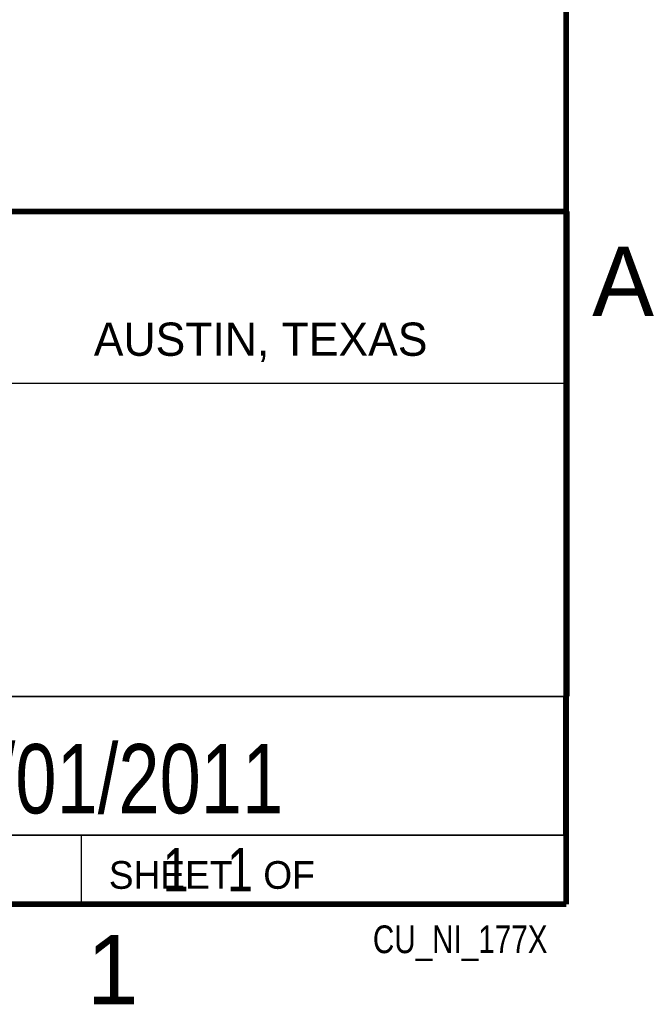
# Model space of a CAD drawing. Header units: inches. Extents: x 0 to 34, y 0 to 22.
# Tile 29 of 47: x 31.5 to 33.8, y 0.1 to 3.7. Entities that reach past the tile are written whole.
import ezdxf

# ---------------------------------------------------------------- set-up
doc = ezdxf.new("R2010")
doc.units = ezdxf.units.IN
doc.header["$LTSCALE"] = 1.87
doc.header["$MEASUREMENT"] = 0
doc.layers.get('0').update_dxf_attribs({"linetype": 'CONTINUOUS'})
doc.layers.add('DETAIL', color=7, linetype='CONTINUOUS')
doc.layers.add('NOTE', color=7, linetype='CONTINUOUS')
doc.styles.get("Standard").update_dxf_attribs({"font": 'txt', "width": 0.8})
doc.styles.add('TEXTSTYLE_2', font='txt')

msp = doc.modelspace()

# ---------------------------------------------------------------- linework, layer by layer
at = {"color": 2, "linetype": 'CONTINUOUS'}
for p, q in [((28.3793, 3.0003), (33.5093, 3.0003)), ((33.5093, 3.0003), (33.5093, 1.2503)), ((28.7231, 2.38), (33.5, 2.38)), ((28.3793, 1.2503), (33.5093, 1.2503)), ((30.13, 1.2499), (33.49, 1.2499)), ((33.49, 1.2499), (33.49, 0.7499)), ((28.38, 0.75), (33.5, 0.75)), ((30.13, 0.7499), (33.49, 0.7499)), ((31.75, 0.75), (33.5, 0.75)), ((31.75, 0.75), (31.75, 0.5)), ((33.5, 0.75), (33.5, 0.5)), ((31.75, 0.5), (33.5, 0.5)), ((32.4953, 0.5017), (33.4953, 0.5017)), ((32.4953, 0.5017), (32.4953, 0.5012)), ((32.4953, 0.5012), (33.4953, 0.5012)), ((33.4953, 0.5017), (33.4953, 0.5012))]:
    msp.add_line(p, q, dxfattribs=at)
at = {"color": 7, "linetype": 'CONTINUOUS', "const_width": 0.02}
for points in [[(33.5, 0.5), (33.5, 21.5)], [(25.58, 3), (33.5, 3)], [(0.5, 0.5), (33.5, 0.5)]]:
    msp.add_lwpolyline(points, dxfattribs=at)

# ---------------------------------------------------------------- texts
at = {"color": 2, "linetype": 'CONTINUOUS', "attachment_point": 1, "line_spacing_factor": 0.9, "style": 'TEXTSTYLE_2'}
for s, insert, char_height, width in [('A', (33.5939, 2.8728), 0.25, 0.25), ('AUSTIN, TEXAS', (31.7957, 2.599), 0.12, 1.56), ('SHEET   OF', (31.8499, 0.6557), 0.1, 1), ('1', (31.7706, 0.389), 0.25, 0.25)]:
    msp.add_mtext(s, dxfattribs=dict(at, insert=insert, char_height=char_height, width=width))
at = {"layer": 'DETAIL', "color": 7, "linetype": 'CONTINUOUS', "insert": (31.8125, 0.7031), "char_height": 0.15625, "width": 1.25, "attachment_point": 1, "line_spacing_factor": 0.9}
msp.add_mtext('     1   1', dxfattribs=at)
at = {"layer": 'DETAIL', "color": 2, "linetype": 'CONTINUOUS', "insert": (33.4328, 0.4236), "char_height": 0.1, "width": 0.8, "attachment_point": 3, "line_spacing_factor": 0.9}
msp.add_mtext('CU_NI_177X', dxfattribs=at)
at = {"layer": 'NOTE', "color": 7, "linetype": 'CONTINUOUS', "insert": (31.81, 1.078), "char_height": 0.25, "width": 2, "attachment_point": 2, "line_spacing_factor": 0.9}
msp.add_mtext('09/01/2011', dxfattribs=at)

doc.saveas('drawing.dxf')
